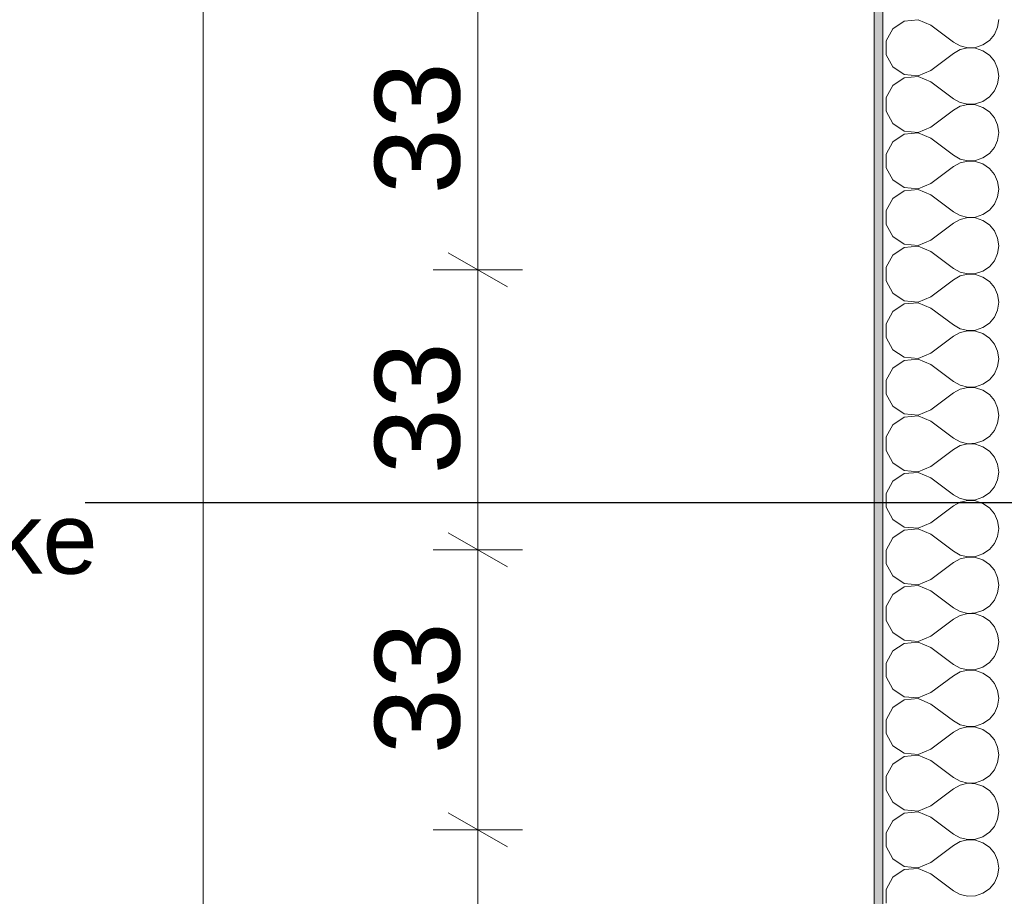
# Model space of a CAD drawing. Header units: metres. Extents: x -3.6 to 65.4, y -11 to 16.8.
# Tile 13 of 178: x -1.2 to 0, y 3.4 to 4.4. Entities that reach past the tile are written whole.
import ezdxf

# ---------------------------------------------------------------- set-up
doc = ezdxf.new("R2010")
doc.units = ezdxf.units.M
doc.header["$MEASUREMENT"] = 0
for name, color, linetype in [('154 - Bemaßung_ Beschriftung.Ausbau - Deckenspiegel', 7, 'Continuous'), ('604 - Struktur.Wand Aussen', 7, 'Continuous'), ('Neubau_154 - Bemaßung_ Beschriftung.Ausbau - Deckenspiegel', 7, 'Continuous')]:
    doc.layers.add(name, color=color, linetype=linetype)
doc.styles.add('ERSTELLTER_STIL_2', font='txt')
doc.dimstyles.new('ERSTELLTER_STIL__3', dxfattribs={"dimtxt": 0.1, "dimasz": 0.0532, "dimexe": 0.18, "dimexo": 0.0625, "dimgap": 0, "dimtad": 1, "dimzin": 0, "dimdsep": 46, "dimtxsty": 'ERSTELLTER_STIL_2', "dimblk": 'ARROWHEAD_2', "dimblk1": 'ARROWHEAD_2', "dimblk2": 'ARROWHEAD_2', "dimcen": 0.09, "dimse1": 1, "dimse2": 1, "dimclrd": 7, "dimclre": 7, "dimclrt": 7, "dimazin": 0, "dimtfac": 1, "dimtdec": 4, "dimtmove": 0, "dimatfit": 3, "dimfxl": 1, "dimtolj": 1, "dimtzin": 0, "dimarcsym": 0})
doc.dimstyles.new('ERSTELLTER_STIL__4', dxfattribs={"dimtxt": 0.18, "dimasz": 0.02736, "dimexe": 0.18, "dimexo": 0.0625, "dimgap": 0, "dimtad": 0, "dimtih": 1, "dimtoh": 1, "dimdec": 4, "dimzin": 0, "dimdsep": 46, "dimcen": 0.09, "dimadec": 0, "dimazin": 0, "dimtfac": 1, "dimtdec": 4, "dimtmove": 0, "dimatfit": 3, "dimldrblk": 'ARROWHEAD_11', "dimfxl": 1, "dimtolj": 1, "dimtzin": 0, "dimarcsym": 0})

# ---------------------------------------------------------------- blocks, each defined once
blk = doc.blocks.new('*X2')
at = {"layer": '604 - Struktur.Wand Aussen', "color": 7, "linetype": 'Continuous', "lineweight": 5}
for p, q in [((-0.1395, 4.3981), (-0.153, 4.3891)), ((-0.1233, 4.3996), (-0.1395, 4.3981)), ((-0.1083, 4.3933), (-0.1233, 4.3996)), ((-0.0296, 4.3909), (-0.0283, 4.4)), ((-0.153, 4.3891), (-0.1607, 4.3748)), ((-0.1083, 4.3933), (-0.0817, 4.3733)), ((-0.0333, 4.3825), (-0.0296, 4.3909)), ((-0.1607, 4.3748), (-0.1607, 4.3585)), ((-0.0468, 4.3702), (-0.0392, 4.3754)), ((-0.0392, 4.3754), (-0.0333, 4.3825)), ((-0.0817, 4.3733), (-0.0736, 4.3689)), ((-0.0736, 4.3645), (-0.0817, 4.36)), ((-0.0736, 4.3689), (-0.0647, 4.3668)), ((-0.0647, 4.3665), (-0.0736, 4.3645)), ((-0.0647, 4.3668), (-0.0555, 4.3672)), ((-0.0555, 4.3661), (-0.0647, 4.3665)), ((-0.0555, 4.3672), (-0.0468, 4.3702)), ((-0.0468, 4.3631), (-0.0555, 4.3661)), ((-0.0392, 4.3579), (-0.0468, 4.3631)), ((-0.1607, 4.3585), (-0.153, 4.3442)), ((-0.1083, 4.34), (-0.0817, 4.36)), ((-0.0333, 4.3509), (-0.0392, 4.3579)), ((-0.153, 4.3442), (-0.1395, 4.3352)), ((-0.1233, 4.3337), (-0.1083, 4.34)), ((-0.0296, 4.3424), (-0.0333, 4.3509)), ((-0.0283, 4.3333), (-0.0296, 4.3424)), ((-0.1395, 4.3314), (-0.153, 4.3224)), ((-0.1395, 4.3352), (-0.1233, 4.3337)), ((-0.1233, 4.333), (-0.1395, 4.3314)), ((-0.1083, 4.3267), (-0.1233, 4.333)), ((-0.0296, 4.3242), (-0.0283, 4.3333)), ((-0.153, 4.3224), (-0.1607, 4.3081)), ((-0.1083, 4.3267), (-0.0817, 4.3067)), ((-0.0333, 4.3158), (-0.0296, 4.3242)), ((-0.1607, 4.3081), (-0.1607, 4.2919)), ((-0.0817, 4.3067), (-0.0736, 4.3022)), ((-0.0468, 4.3035), (-0.0392, 4.3087)), ((-0.0392, 4.3087), (-0.0333, 4.3158)), ((-0.1083, 4.2733), (-0.0817, 4.2933)), ((-0.0736, 4.2978), (-0.0817, 4.2933)), ((-0.0736, 4.3022), (-0.0647, 4.3001)), ((-0.0647, 4.2999), (-0.0736, 4.2978)), ((-0.0647, 4.3001), (-0.0555, 4.3006)), ((-0.0555, 4.2994), (-0.0647, 4.2999)), ((-0.0555, 4.3006), (-0.0468, 4.3035)), ((-0.0468, 4.2965), (-0.0555, 4.2994)), ((-0.0392, 4.2913), (-0.0468, 4.2965)), ((-0.1607, 4.2919), (-0.153, 4.2776)), ((-0.0333, 4.2842), (-0.0392, 4.2913)), ((-0.0296, 4.2758), (-0.0333, 4.2842)), ((-0.153, 4.2776), (-0.1395, 4.2686)), ((-0.1233, 4.267), (-0.1083, 4.2733)), ((-0.0283, 4.2667), (-0.0296, 4.2758)), ((-0.1395, 4.2648), (-0.153, 4.2558)), ((-0.1395, 4.2686), (-0.1233, 4.267)), ((-0.1233, 4.2663), (-0.1395, 4.2648)), ((-0.1083, 4.26), (-0.1233, 4.2663)), ((-0.1083, 4.26), (-0.0817, 4.24)), ((-0.0296, 4.2576), (-0.0283, 4.2667)), ((-0.153, 4.2558), (-0.1607, 4.2415)), ((-0.0392, 4.2421), (-0.0333, 4.2491)), ((-0.0333, 4.2491), (-0.0296, 4.2576)), ((-0.1607, 4.2415), (-0.1607, 4.2252)), ((-0.0817, 4.24), (-0.0736, 4.2355)), ((-0.0736, 4.2355), (-0.0647, 4.2335)), ((-0.0555, 4.2339), (-0.0468, 4.2369)), ((-0.0468, 4.2369), (-0.0392, 4.2421)), ((-0.1607, 4.2252), (-0.153, 4.2109)), ((-0.1083, 4.2067), (-0.0817, 4.2267)), ((-0.0736, 4.2311), (-0.0817, 4.2267)), ((-0.0647, 4.2332), (-0.0736, 4.2311)), ((-0.0647, 4.2335), (-0.0555, 4.2339)), ((-0.0555, 4.2328), (-0.0647, 4.2332)), ((-0.0468, 4.2298), (-0.0555, 4.2328)), ((-0.0392, 4.2246), (-0.0468, 4.2298)), ((-0.0333, 4.2175), (-0.0392, 4.2246)), ((-0.0296, 4.2091), (-0.0333, 4.2175)), ((-0.153, 4.2109), (-0.1395, 4.2019)), ((-0.1395, 4.2019), (-0.1233, 4.2004)), ((-0.1233, 4.2004), (-0.1083, 4.2067)), ((-0.0283, 4.2), (-0.0296, 4.2091)), ((-0.153, 4.1891), (-0.1607, 4.1748)), ((-0.1395, 4.1981), (-0.153, 4.1891)), ((-0.1233, 4.1996), (-0.1395, 4.1981)), ((-0.1083, 4.1933), (-0.1233, 4.1996)), ((-0.1083, 4.1933), (-0.0817, 4.1733)), ((-0.0333, 4.1825), (-0.0296, 4.1909)), ((-0.0296, 4.1909), (-0.0283, 4.2)), ((-0.0392, 4.1754), (-0.0333, 4.1825)), ((-0.1607, 4.1748), (-0.1607, 4.1585)), ((-0.0817, 4.1733), (-0.0736, 4.1689)), ((-0.0736, 4.1689), (-0.0647, 4.1668)), ((-0.0647, 4.1665), (-0.0736, 4.1645)), ((-0.0647, 4.1668), (-0.0555, 4.1672)), ((-0.0555, 4.1661), (-0.0647, 4.1665)), ((-0.0555, 4.1672), (-0.0468, 4.1702)), ((-0.0468, 4.1631), (-0.0555, 4.1661)), ((-0.0468, 4.1702), (-0.0392, 4.1754)), ((-0.1607, 4.1585), (-0.153, 4.1442)), ((-0.1083, 4.14), (-0.0817, 4.16)), ((-0.0736, 4.1645), (-0.0817, 4.16)), ((-0.0392, 4.1579), (-0.0468, 4.1631)), ((-0.0333, 4.1509), (-0.0392, 4.1579)), ((-0.153, 4.1442), (-0.1395, 4.1352)), ((-0.0296, 4.1424), (-0.0333, 4.1509)), ((-0.0283, 4.1333), (-0.0296, 4.1424)), ((-0.1395, 4.1314), (-0.153, 4.1224)), ((-0.1395, 4.1352), (-0.1233, 4.1337)), ((-0.1233, 4.133), (-0.1395, 4.1314)), ((-0.1233, 4.1337), (-0.1083, 4.14)), ((-0.1083, 4.1267), (-0.1233, 4.133)), ((-0.0296, 4.1242), (-0.0283, 4.1333)), ((-0.153, 4.1224), (-0.1607, 4.1081)), ((-0.1083, 4.1267), (-0.0817, 4.1067)), ((-0.0333, 4.1158), (-0.0296, 4.1242)), ((-0.1607, 4.1081), (-0.1607, 4.0919)), ((-0.0468, 4.1035), (-0.0392, 4.1087)), ((-0.0392, 4.1087), (-0.0333, 4.1158)), ((-0.0817, 4.1067), (-0.0736, 4.1022)), ((-0.0736, 4.0978), (-0.0817, 4.0933)), ((-0.0736, 4.1022), (-0.0647, 4.1001)), ((-0.0647, 4.0999), (-0.0736, 4.0978)), ((-0.0647, 4.1001), (-0.0555, 4.1006)), ((-0.0555, 4.0994), (-0.0647, 4.0999)), ((-0.0555, 4.1006), (-0.0468, 4.1035)), ((-0.0468, 4.0965), (-0.0555, 4.0994)), ((-0.0392, 4.0913), (-0.0468, 4.0965)), ((-0.1607, 4.0919), (-0.153, 4.0776)), ((-0.1083, 4.0733), (-0.0817, 4.0933)), ((-0.0333, 4.0842), (-0.0392, 4.0913)), ((-0.0296, 4.0758), (-0.0333, 4.0842)), ((-0.153, 4.0776), (-0.1395, 4.0686)), ((-0.1233, 4.067), (-0.1083, 4.0733)), ((-0.0283, 4.0667), (-0.0296, 4.0758)), ((-0.1395, 4.0648), (-0.153, 4.0558)), ((-0.1395, 4.0686), (-0.1233, 4.067)), ((-0.1233, 4.0663), (-0.1395, 4.0648)), ((-0.1083, 4.06), (-0.1233, 4.0663)), ((-0.0296, 4.0576), (-0.0283, 4.0667)), ((-0.153, 4.0558), (-0.1607, 4.0415)), ((-0.1083, 4.06), (-0.0817, 4.04)), ((-0.0333, 4.0491), (-0.0296, 4.0576)), ((-0.1607, 4.0415), (-0.1607, 4.0252)), ((-0.0817, 4.04), (-0.0736, 4.0355)), ((-0.0468, 4.0369), (-0.0392, 4.0421)), ((-0.0392, 4.0421), (-0.0333, 4.0491)), ((-0.1083, 4.0067), (-0.0817, 4.0267)), ((-0.0736, 4.0311), (-0.0817, 4.0267)), ((-0.0736, 4.0355), (-0.0647, 4.0335)), ((-0.0647, 4.0332), (-0.0736, 4.0311)), ((-0.0647, 4.0335), (-0.0555, 4.0339)), ((-0.0555, 4.0328), (-0.0647, 4.0332)), ((-0.0555, 4.0339), (-0.0468, 4.0369)), ((-0.0468, 4.0298), (-0.0555, 4.0328)), ((-0.0392, 4.0246), (-0.0468, 4.0298)), ((-0.1607, 4.0252), (-0.153, 4.0109)), ((-0.0333, 4.0175), (-0.0392, 4.0246)), ((-0.0296, 4.0091), (-0.0333, 4.0175)), ((-0.153, 4.0109), (-0.1395, 4.0019)), ((-0.1233, 4.0004), (-0.1083, 4.0067)), ((-0.0283, 4), (-0.0296, 4.0091)), ((-0.1395, 3.9981), (-0.153, 3.9891)), ((-0.1395, 4.0019), (-0.1233, 4.0004)), ((-0.1233, 3.9996), (-0.1395, 3.9981)), ((-0.1083, 3.9933), (-0.1233, 3.9996)), ((-0.1083, 3.9933), (-0.0817, 3.9733)), ((-0.0296, 3.9909), (-0.0283, 4)), ((-0.153, 3.9891), (-0.1607, 3.9748)), ((-0.0392, 3.9754), (-0.0333, 3.9825)), ((-0.0333, 3.9825), (-0.0296, 3.9909)), ((-0.1607, 3.9748), (-0.1607, 3.9585)), ((-0.0817, 3.9733), (-0.0736, 3.9689)), ((-0.0736, 3.9689), (-0.0647, 3.9668)), ((-0.0555, 3.9672), (-0.0468, 3.9702)), ((-0.0468, 3.9702), (-0.0392, 3.9754)), ((-0.1607, 3.9585), (-0.153, 3.9442)), ((-0.1083, 3.94), (-0.0817, 3.96)), ((-0.0736, 3.9645), (-0.0817, 3.96)), ((-0.0647, 3.9665), (-0.0736, 3.9645)), ((-0.0647, 3.9668), (-0.0555, 3.9672)), ((-0.0555, 3.9661), (-0.0647, 3.9665)), ((-0.0468, 3.9631), (-0.0555, 3.9661)), ((-0.0392, 3.9579), (-0.0468, 3.9631)), ((-0.0333, 3.9509), (-0.0392, 3.9579)), ((-0.0296, 3.9424), (-0.0333, 3.9509)), ((-0.153, 3.9442), (-0.1395, 3.9352)), ((-0.1395, 3.9352), (-0.1233, 3.9337)), ((-0.1233, 3.9337), (-0.1083, 3.94)), ((-0.0283, 3.9333), (-0.0296, 3.9424)), ((-0.0296, 3.9242), (-0.0283, 3.9333)), ((-0.153, 3.9224), (-0.1607, 3.9081)), ((-0.1395, 3.9314), (-0.153, 3.9224)), ((-0.1233, 3.933), (-0.1395, 3.9314)), ((-0.1083, 3.9267), (-0.1233, 3.933)), ((-0.1083, 3.9267), (-0.0817, 3.9067)), ((-0.0333, 3.9158), (-0.0296, 3.9242)), ((-0.0392, 3.9087), (-0.0333, 3.9158)), ((-0.1607, 3.9081), (-0.1607, 3.8919)), ((-0.0817, 3.9067), (-0.0736, 3.9022)), ((-0.0736, 3.9022), (-0.0647, 3.9001)), ((-0.0647, 3.8999), (-0.0736, 3.8978)), ((-0.0647, 3.9001), (-0.0555, 3.9006)), ((-0.0555, 3.8994), (-0.0647, 3.8999)), ((-0.0555, 3.9006), (-0.0468, 3.9035)), ((-0.0468, 3.8965), (-0.0555, 3.8994)), ((-0.0468, 3.9035), (-0.0392, 3.9087)), ((-0.1607, 3.8919), (-0.153, 3.8776)), ((-0.1083, 3.8733), (-0.0817, 3.8933)), ((-0.0736, 3.8978), (-0.0817, 3.8933)), ((-0.0392, 3.8913), (-0.0468, 3.8965)), ((-0.0333, 3.8842), (-0.0392, 3.8913)), ((-0.153, 3.8776), (-0.1395, 3.8686)), ((-0.0296, 3.8758), (-0.0333, 3.8842)), ((-0.0283, 3.8667), (-0.0296, 3.8758)), ((-0.1395, 3.8648), (-0.153, 3.8558)), ((-0.1395, 3.8686), (-0.1233, 3.867)), ((-0.1233, 3.8663), (-0.1395, 3.8648)), ((-0.1233, 3.867), (-0.1083, 3.8733)), ((-0.1083, 3.86), (-0.1233, 3.8663)), ((-0.0296, 3.8576), (-0.0283, 3.8667)), ((-0.153, 3.8558), (-0.1607, 3.8415)), ((-0.1083, 3.86), (-0.0817, 3.84)), ((-0.0333, 3.8491), (-0.0296, 3.8576)), ((-0.1607, 3.8415), (-0.1607, 3.8252)), ((-0.0468, 3.8369), (-0.0392, 3.8421)), ((-0.0392, 3.8421), (-0.0333, 3.8491)), ((-0.0817, 3.84), (-0.0736, 3.8355)), ((-0.0736, 3.8311), (-0.0817, 3.8267)), ((-0.0736, 3.8355), (-0.0647, 3.8335)), ((-0.0647, 3.8332), (-0.0736, 3.8311)), ((-0.0647, 3.8335), (-0.0555, 3.8339)), ((-0.0555, 3.8328), (-0.0647, 3.8332)), ((-0.0555, 3.8339), (-0.0468, 3.8369)), ((-0.0468, 3.8298), (-0.0555, 3.8328)), ((-0.0392, 3.8246), (-0.0468, 3.8298)), ((-0.1607, 3.8252), (-0.153, 3.8109)), ((-0.1083, 3.8067), (-0.0817, 3.8267)), ((-0.0333, 3.8175), (-0.0392, 3.8246)), ((-0.0296, 3.8091), (-0.0333, 3.8175)), ((-0.153, 3.8109), (-0.1395, 3.8019)), ((-0.1233, 3.8004), (-0.1083, 3.8067)), ((-0.0283, 3.8), (-0.0296, 3.8091)), ((-0.1395, 3.7981), (-0.153, 3.7891)), ((-0.1395, 3.8019), (-0.1233, 3.8004)), ((-0.1233, 3.7996), (-0.1395, 3.7981)), ((-0.1083, 3.7933), (-0.1233, 3.7996)), ((-0.0296, 3.7909), (-0.0283, 3.8)), ((-0.153, 3.7891), (-0.1607, 3.7748)), ((-0.1083, 3.7933), (-0.0817, 3.7733)), ((-0.0392, 3.7754), (-0.0333, 3.7825)), ((-0.0333, 3.7825), (-0.0296, 3.7909)), ((-0.1607, 3.7748), (-0.1607, 3.7585)), ((-0.0817, 3.7733), (-0.0736, 3.7689)), ((-0.0468, 3.7702), (-0.0392, 3.7754)), ((-0.1083, 3.74), (-0.0817, 3.76)), ((-0.0736, 3.7645), (-0.0817, 3.76)), ((-0.0736, 3.7689), (-0.0647, 3.7668)), ((-0.0647, 3.7665), (-0.0736, 3.7645)), ((-0.0647, 3.7668), (-0.0555, 3.7672)), ((-0.0555, 3.7661), (-0.0647, 3.7665)), ((-0.0555, 3.7672), (-0.0468, 3.7702)), ((-0.0468, 3.7631), (-0.0555, 3.7661)), ((-0.0392, 3.7579), (-0.0468, 3.7631)), ((-0.1607, 3.7585), (-0.153, 3.7442)), ((-0.0333, 3.7509), (-0.0392, 3.7579)), ((-0.0296, 3.7424), (-0.0333, 3.7509)), ((-0.153, 3.7442), (-0.1395, 3.7352)), ((-0.1233, 3.7337), (-0.1083, 3.74)), ((-0.0283, 3.7333), (-0.0296, 3.7424)), ((-0.1395, 3.7314), (-0.153, 3.7224)), ((-0.1395, 3.7352), (-0.1233, 3.7337)), ((-0.1233, 3.733), (-0.1395, 3.7314)), ((-0.1083, 3.7267), (-0.1233, 3.733)), ((-0.1083, 3.7267), (-0.0817, 3.7067)), ((-0.0296, 3.7242), (-0.0283, 3.7333)), ((-0.153, 3.7224), (-0.1607, 3.7081)), ((-0.0392, 3.7087), (-0.0333, 3.7158)), ((-0.0333, 3.7158), (-0.0296, 3.7242)), ((-0.1607, 3.7081), (-0.1607, 3.6919)), ((-0.0817, 3.7067), (-0.0736, 3.7022)), ((-0.0736, 3.7022), (-0.0647, 3.7001)), ((-0.0555, 3.7006), (-0.0468, 3.7035)), ((-0.0468, 3.7035), (-0.0392, 3.7087)), ((-0.1607, 3.6919), (-0.153, 3.6776)), ((-0.1083, 3.6733), (-0.0817, 3.6933)), ((-0.0736, 3.6978), (-0.0817, 3.6933)), ((-0.0647, 3.6999), (-0.0736, 3.6978)), ((-0.0647, 3.7001), (-0.0555, 3.7006)), ((-0.0555, 3.6994), (-0.0647, 3.6999)), ((-0.0468, 3.6965), (-0.0555, 3.6994)), ((-0.0392, 3.6913), (-0.0468, 3.6965)), ((-0.0333, 3.6842), (-0.0392, 3.6913)), ((-0.0296, 3.6758), (-0.0333, 3.6842)), ((-0.153, 3.6776), (-0.1395, 3.6686)), ((-0.1395, 3.6686), (-0.1233, 3.667)), ((-0.1233, 3.667), (-0.1083, 3.6733)), ((-0.0283, 3.6667), (-0.0296, 3.6758)), ((-0.0296, 3.6576), (-0.0283, 3.6667)), ((-0.153, 3.6558), (-0.1607, 3.6415)), ((-0.1395, 3.6648), (-0.153, 3.6558)), ((-0.1233, 3.6663), (-0.1395, 3.6648)), ((-0.1083, 3.66), (-0.1233, 3.6663)), ((-0.1083, 3.66), (-0.0817, 3.64)), ((-0.0333, 3.6491), (-0.0296, 3.6576)), ((-0.0392, 3.6421), (-0.0333, 3.6491)), ((-0.1607, 3.6415), (-0.1607, 3.6252)), ((-0.0817, 3.64), (-0.0736, 3.6355)), ((-0.0736, 3.6355), (-0.0647, 3.6335)), ((-0.0647, 3.6332), (-0.0736, 3.6311)), ((-0.0647, 3.6335), (-0.0555, 3.6339)), ((-0.0555, 3.6328), (-0.0647, 3.6332)), ((-0.0555, 3.6339), (-0.0468, 3.6369)), ((-0.0468, 3.6298), (-0.0555, 3.6328)), ((-0.0468, 3.6369), (-0.0392, 3.6421)), ((-0.1607, 3.6252), (-0.153, 3.6109)), ((-0.1083, 3.6067), (-0.0817, 3.6267)), ((-0.0736, 3.6311), (-0.0817, 3.6267)), ((-0.0392, 3.6246), (-0.0468, 3.6298)), ((-0.0333, 3.6175), (-0.0392, 3.6246)), ((-0.153, 3.6109), (-0.1395, 3.6019)), ((-0.0296, 3.6091), (-0.0333, 3.6175)), ((-0.0283, 3.6), (-0.0296, 3.6091)), ((-0.1395, 3.5981), (-0.153, 3.5891)), ((-0.1395, 3.6019), (-0.1233, 3.6004)), ((-0.1233, 3.5996), (-0.1395, 3.5981)), ((-0.1233, 3.6004), (-0.1083, 3.6067)), ((-0.1083, 3.5933), (-0.1233, 3.5996)), ((-0.0296, 3.5909), (-0.0283, 3.6)), ((-0.153, 3.5891), (-0.1607, 3.5748)), ((-0.1083, 3.5933), (-0.0817, 3.5733)), ((-0.0333, 3.5825), (-0.0296, 3.5909)), ((-0.1607, 3.5748), (-0.1607, 3.5585)), ((-0.0468, 3.5702), (-0.0392, 3.5754)), ((-0.0392, 3.5754), (-0.0333, 3.5825)), ((-0.0817, 3.5733), (-0.0736, 3.5689)), ((-0.0736, 3.5645), (-0.0817, 3.56)), ((-0.0736, 3.5689), (-0.0647, 3.5668)), ((-0.0647, 3.5665), (-0.0736, 3.5645)), ((-0.0647, 3.5668), (-0.0555, 3.5672)), ((-0.0555, 3.5661), (-0.0647, 3.5665)), ((-0.0555, 3.5672), (-0.0468, 3.5702)), ((-0.0468, 3.5631), (-0.0555, 3.5661)), ((-0.0392, 3.5579), (-0.0468, 3.5631)), ((-0.1607, 3.5585), (-0.153, 3.5442)), ((-0.1083, 3.54), (-0.0817, 3.56)), ((-0.0333, 3.5509), (-0.0392, 3.5579)), ((-0.0296, 3.5424), (-0.0333, 3.5509)), ((-0.153, 3.5442), (-0.1395, 3.5352)), ((-0.1233, 3.5337), (-0.1083, 3.54)), ((-0.0283, 3.5333), (-0.0296, 3.5424)), ((-0.1395, 3.5314), (-0.153, 3.5224)), ((-0.1395, 3.5352), (-0.1233, 3.5337)), ((-0.1233, 3.533), (-0.1395, 3.5314)), ((-0.1083, 3.5267), (-0.1233, 3.533)), ((-0.0296, 3.5242), (-0.0283, 3.5333)), ((-0.153, 3.5224), (-0.1607, 3.5081)), ((-0.1083, 3.5267), (-0.0817, 3.5067)), ((-0.0392, 3.5087), (-0.0333, 3.5158)), ((-0.0333, 3.5158), (-0.0296, 3.5242)), ((-0.1607, 3.5081), (-0.1607, 3.4919)), ((-0.0817, 3.5067), (-0.0736, 3.5022)), ((-0.0468, 3.5035), (-0.0392, 3.5087)), ((-0.1083, 3.4733), (-0.0817, 3.4933)), ((-0.0736, 3.4978), (-0.0817, 3.4933)), ((-0.0736, 3.5022), (-0.0647, 3.5001)), ((-0.0647, 3.4999), (-0.0736, 3.4978)), ((-0.0647, 3.5001), (-0.0555, 3.5006)), ((-0.0555, 3.4994), (-0.0647, 3.4999)), ((-0.0555, 3.5006), (-0.0468, 3.5035)), ((-0.0468, 3.4965), (-0.0555, 3.4994)), ((-0.0392, 3.4913), (-0.0468, 3.4965)), ((-0.1607, 3.4919), (-0.153, 3.4776)), ((-0.0333, 3.4842), (-0.0392, 3.4913)), ((-0.0296, 3.4758), (-0.0333, 3.4842)), ((-0.153, 3.4776), (-0.1395, 3.4686)), ((-0.1233, 3.467), (-0.1083, 3.4733)), ((-0.0283, 3.4667), (-0.0296, 3.4758)), ((-0.1395, 3.4648), (-0.153, 3.4558)), ((-0.1395, 3.4686), (-0.1233, 3.467)), ((-0.1233, 3.4663), (-0.1395, 3.4648)), ((-0.1083, 3.46), (-0.1233, 3.4663)), ((-0.1083, 3.46), (-0.0817, 3.44)), ((-0.0296, 3.4576), (-0.0283, 3.4667)), ((-0.153, 3.4558), (-0.1607, 3.4415)), ((-0.0392, 3.4421), (-0.0333, 3.4491)), ((-0.0333, 3.4491), (-0.0296, 3.4576)), ((-0.1607, 3.4415), (-0.1607, 3.4252)), ((-0.0817, 3.44), (-0.0736, 3.4355)), ((-0.0736, 3.4355), (-0.0647, 3.4335)), ((-0.0555, 3.4339), (-0.0468, 3.4369)), ((-0.0468, 3.4369), (-0.0392, 3.4421)), ((-0.1607, 3.4252), (-0.153, 3.4109)), ((-0.1083, 3.4067), (-0.0817, 3.4267)), ((-0.0736, 3.4311), (-0.0817, 3.4267)), ((-0.0647, 3.4332), (-0.0736, 3.4311)), ((-0.0647, 3.4335), (-0.0555, 3.4339)), ((-0.0555, 3.4328), (-0.0647, 3.4332)), ((-0.0468, 3.4298), (-0.0555, 3.4328)), ((-0.0392, 3.4246), (-0.0468, 3.4298)), ((-0.0333, 3.4175), (-0.0392, 3.4246)), ((-0.0296, 3.4091), (-0.0333, 3.4175)), ((-0.153, 3.4109), (-0.1395, 3.4019)), ((-0.1395, 3.4019), (-0.1233, 3.4004)), ((-0.1233, 3.3996), (-0.1395, 3.3981)), ((-0.1233, 3.4004), (-0.1083, 3.4067)), ((-0.1083, 3.3933), (-0.1233, 3.3996)), ((-0.0283, 3.4), (-0.0296, 3.4091)), ((-0.0296, 3.3909), (-0.0283, 3.4)), ((-0.153, 3.3891), (-0.1607, 3.3748)), ((-0.1395, 3.3981), (-0.153, 3.3891)), ((-0.1083, 3.3933), (-0.0817, 3.3733)), ((-0.0333, 3.3825), (-0.0296, 3.3909)), ((-0.0392, 3.3754), (-0.0333, 3.3825)), ((-0.1607, 3.3748), (-0.1607, 3.3585)), ((-0.0817, 3.3733), (-0.0736, 3.3689)), ((-0.0736, 3.3689), (-0.0647, 3.3668)), ((-0.0647, 3.3668), (-0.0555, 3.3672)), ((-0.0555, 3.3672), (-0.0468, 3.3702)), ((-0.0468, 3.3702), (-0.0392, 3.3754))]:
    blk.add_line(p, q, dxfattribs=at)
blk = doc.blocks.new('ARROWHEAD_11')
at = {"color": 0, "linetype": 'Continuous', "lineweight": 0}
blk.add_line((0, 0), (-1, 0), dxfattribs=at)
at = {"color": 0, "linetype": 'Continuous', "lineweight": 0, "const_width": 0.25, "flags": 128}
blk.add_lwpolyline([(-0.125, 0, 1), (0.125, 0, 1)], format="xyb", close=True, dxfattribs=at)
blk = doc.blocks.new('*D165')
at = {"layer": '154 - Bemaßung_ Beschriftung.Ausbau - Deckenspiegel', "color": 7, "linetype": 'Continuous', "lineweight": 5}
for p, q in [((-0.6771, 3.4652), (-0.6071, 3.4248)), ((-0.5896, 3.445), (-0.6946, 3.445)), ((-0.6421, 3.115), (-0.6421, 3.445)), ((-0.6771, 3.1352), (-0.6071, 3.0948)), ((-0.5896, 3.115), (-0.6946, 3.115))]:
    blk.add_line(p, q, dxfattribs=at)
at = {"layer": '154 - Bemaßung_ Beschriftung.Ausbau - Deckenspiegel', "color": 7, "lineweight": 5, "insert": (-0.6621, 3.2041), "char_height": 0.1, "attachment_point": 7, "rotation": 90, "style": 'ERSTELLTER_STIL_2'}
blk.add_mtext('\\A1;{\\pql;\\fArial|b0|i0|c0|p38;33}', dxfattribs=at)
blk = doc.blocks.new('ARROWHEAD_2')
at = {"color": 0, "linetype": 'Continuous', "lineweight": 0}
for p, q in [((-0.378, -0.655), (0.378, 0.655)), ((0, 0), (-1, 0))]:
    blk.add_line(p, q, dxfattribs=at)
blk = doc.blocks.new('*D166')
at = {"layer": '154 - Bemaßung_ Beschriftung.Ausbau - Deckenspiegel', "color": 7, "linetype": 'Continuous', "lineweight": 5}
for p, q in [((-0.6771, 3.7952), (-0.6071, 3.7548)), ((-0.5896, 3.775), (-0.6946, 3.775)), ((-0.6421, 3.445), (-0.6421, 3.775)), ((-0.6771, 3.4652), (-0.6071, 3.4248)), ((-0.5896, 3.445), (-0.6946, 3.445))]:
    blk.add_line(p, q, dxfattribs=at)
at = {"layer": '154 - Bemaßung_ Beschriftung.Ausbau - Deckenspiegel', "color": 7, "lineweight": 5, "insert": (-0.6621, 3.5341), "char_height": 0.1, "attachment_point": 7, "rotation": 90, "style": 'ERSTELLTER_STIL_2'}
blk.add_mtext('\\A1;{\\pql;\\fArial|b0|i0|c0|p38;33}', dxfattribs=at)
blk = doc.blocks.new('*D167')
at = {"layer": '154 - Bemaßung_ Beschriftung.Ausbau - Deckenspiegel', "color": 7, "linetype": 'Continuous', "lineweight": 5}
for p, q in [((-0.6771, 4.1252), (-0.6071, 4.0848)), ((-0.5896, 4.105), (-0.6946, 4.105)), ((-0.6421, 3.775), (-0.6421, 4.105)), ((-0.6771, 3.7952), (-0.6071, 3.7548)), ((-0.5896, 3.775), (-0.6946, 3.775))]:
    blk.add_line(p, q, dxfattribs=at)
at = {"layer": '154 - Bemaßung_ Beschriftung.Ausbau - Deckenspiegel', "color": 7, "lineweight": 5, "insert": (-0.6621, 3.8641), "char_height": 0.1, "attachment_point": 7, "rotation": 90, "style": 'ERSTELLTER_STIL_2'}
blk.add_mtext('\\A1;{\\pql;\\fArial|b0|i0|c0|p38;33}', dxfattribs=at)
blk = doc.blocks.new('*D168')
at = {"layer": '154 - Bemaßung_ Beschriftung.Ausbau - Deckenspiegel', "color": 7, "linetype": 'Continuous', "lineweight": 5}
for p, q in [((-0.6771, 4.4552), (-0.6071, 4.4148)), ((-0.5896, 4.435), (-0.6946, 4.435)), ((-0.6421, 4.105), (-0.6421, 4.435)), ((-0.6771, 4.1252), (-0.6071, 4.0848)), ((-0.5896, 4.105), (-0.6946, 4.105))]:
    blk.add_line(p, q, dxfattribs=at)
at = {"layer": '154 - Bemaßung_ Beschriftung.Ausbau - Deckenspiegel', "color": 7, "lineweight": 5, "insert": (-0.6621, 4.1941), "char_height": 0.1, "attachment_point": 7, "rotation": 90, "style": 'ERSTELLTER_STIL_2'}
blk.add_mtext('\\A1;{\\pql;\\fArial|b0|i0|c0|p38;33}', dxfattribs=at)
blk = doc.blocks.new('*D280')
at = {"layer": '154 - Bemaßung_ Beschriftung.Ausbau - Deckenspiegel', "color": 7, "linetype": 'Continuous', "lineweight": 5}
for p, q in [((-0.9656, 5.19), (-0.9656, 5.2242)), ((-0.9306, 5.1698), (-1.0006, 5.2102)), ((-0.9131, 5.19), (-1.0181, 5.19)), ((-0.9656, 0.71), (-0.9656, 5.19)), ((-1.0006, 0.7302), (-0.9306, 0.6898)), ((-0.9131, 0.71), (-1.0181, 0.71)), ((-0.9656, 0.6758), (-0.9656, 0.71))]:
    blk.add_line(p, q, dxfattribs=at)
at = {"layer": '154 - Bemaßung_ Beschriftung.Ausbau - Deckenspiegel', "color": 7, "lineweight": 5, "insert": (-0.9856, 2.817), "char_height": 0.1, "attachment_point": 7, "rotation": 90, "style": 'ERSTELLTER_STIL_2'}
blk.add_mtext('\\A1;{\\pql;\\fArial|b0|i0|c0|p38;4,48}', dxfattribs=at)

msp = doc.modelspace()

# ---------------------------------------------------------------- hatches: boundary and pattern name
at = {"layer": '604 - Struktur.Wand Aussen', "linetype": 'Continuous', "lineweight": 0, "true_color": 0x000000}
h = msp.add_hatch(dxfattribs=at)
h.set_pattern_fill('Verputz_0001', color=18, style=0, pattern_type=2)
h.set_pattern_definition([(0, (0, 0), (0, 0.0866025), [0, -0.05]), (0, (0.025, 0.0433), (0, 0.0866025), [0, -0.05])])
h.paths.add_polyline_path([(-0.165, -0.145), (-0.165, 5.33), (-0.175, 5.33), (-0.175, -0.145)])

# ---------------------------------------------------------------- linework, layer by layer
at = {"layer": '604 - Struktur.Wand Aussen', "color": 7, "linetype": 'Continuous', "lineweight": 13}
msp.add_line((-0.165, 5.33), (-0.165, -0.005), dxfattribs=at)
at = {"layer": '604 - Struktur.Wand Aussen', "color": 7, "linetype": 'Continuous', "lineweight": 13, "flags": 128}
msp.add_lwpolyline([(-0.175, 5.33), (-0.175, -0.155)], dxfattribs=at)

# ---------------------------------------------------------------- block references
at = {"layer": '604 - Struktur.Wand Aussen', "color": 7, "lineweight": 18}
msp.add_blockref('*X2', (0, 0), dxfattribs=at)

# ---------------------------------------------------------------- texts
at = {"layer": 'Neubau_154 - Bemaßung_ Beschriftung.Ausbau - Deckenspiegel', "color": 1, "linetype": 'Continuous', "lineweight": 13, "insert": (-2.0317, 3.8305), "char_height": 0.083635, "attachment_point": 1, "line_spacing_factor": 0.930574, "style": 'ERSTELLTER_STIL_2'}
msp.add_mtext('\\A1;{\\pql;\\fArial|b0|i0|c0|p38;Raster \\fArial|b0|i0|c0|p38;Lochdecke\\P\\pql;\\fArial|b0|i0|c0|p38;Tragprofil\\fArial|b0|i0|c0|p38; CD}', dxfattribs=at)

# ---------------------------------------------------------------- dimensions: what is measured, and where the dimension line sits
at = {"layer": '154 - Bemaßung_ Beschriftung.Ausbau - Deckenspiegel', "color": 7, "linetype": 'Continuous', "lineweight": 5}
for base, p1, p2, picture, middle in [((-0.9656, 5.19), (1.0072, 0.71), (7.665, 5.19), '*D280', (-1.0356, 2.9468)), ((-0.6421, 4.435), (1.0339, 4.105), (1.0339, 4.435), '*D168', (-0.7121, 4.2703)), ((-0.6421, 4.105), (1.0135, 3.775), (1.0339, 4.105), '*D167', (-0.7121, 3.9403)), ((-0.6421, 3.775), (0.9971, 3.445), (1.0135, 3.775), '*D166', (-0.7121, 3.6103)), ((-0.6421, 3.445), (1.0053, 3.115), (0.9971, 3.445), '*D165', (-0.7121, 3.2803))]:
    dim = msp.add_linear_dim(base=base, p1=p1, p2=p2, angle=90, dimstyle='ERSTELLTER_STIL__3', dxfattribs=at)
    dim.commit()
    dim.dimension.update_dxf_attribs({"geometry": picture, "text_midpoint": middle, "dimtype": 160, "text_rotation": 90})

# ---------------------------------------------------------------- leaders
at = {"layer": 'Neubau_154 - Bemaßung_ Beschriftung.Ausbau - Deckenspiegel', "color": 1, "linetype": 'Continuous', "lineweight": 13, "annotation_type": 0, "has_hookline": 1, "hookline_direction": 1, "text_width": 0.9268}
msp.add_leader([(0.4781, 3.775), (0.4228, 3.8305), (-1.1049, 3.8305)], dimstyle='ERSTELLTER_STIL__4', dxfattribs=at)

doc.saveas('drawing.dxf')
